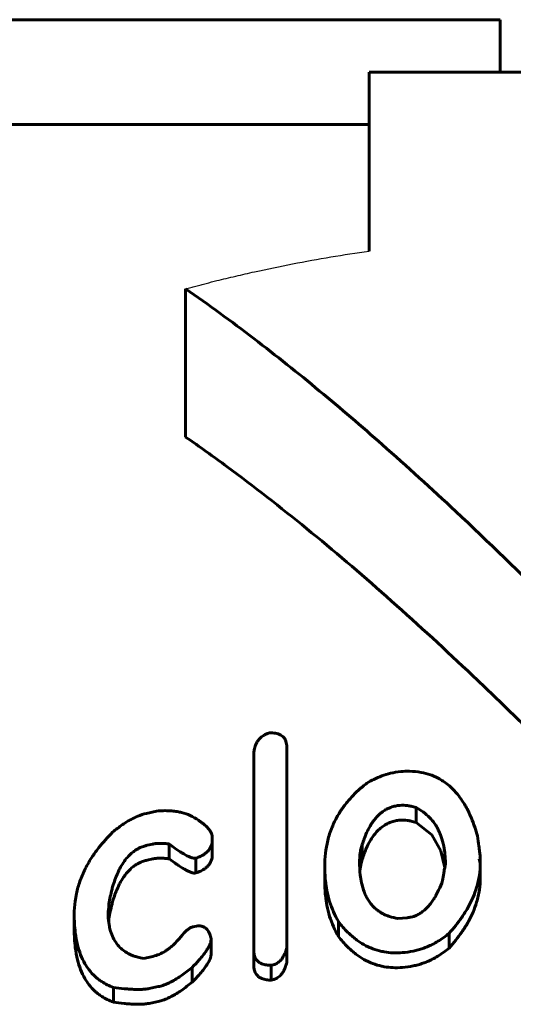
# Model space of a CAD drawing. Header units: millimetres. Extents: x -76 to 189, y -48 to 47.
# Tile 5 of 14: x -5.08 to -0.37, y 36.61 to 46. Entities that reach past the tile are written whole.
import ezdxf

# ---------------------------------------------------------------- set-up
doc = ezdxf.new("R2010")
doc.units = ezdxf.units.MM
doc.linetypes.add('K5LT-1', pattern=[0])
doc.linetypes.add('K5LT_BASIC', pattern=[0])
doc.layers.add('Системный слой (1)', color=7, linetype='Continuous', true_color=0x6c6c6c)

# ---------------------------------------------------------------- blocks, each defined once
blk = doc.blocks.new('U14')
at = {"layer": 'Системный слой (1)', "color": 150, "linetype": 'K5LT_BASIC', "lineweight": 60, "true_color": 0x0080ff}
for p, q in [((-4.2335, 37.3905), (-4.2325, 37.4015)), ((-4.2325, 37.4015), (-4.2319, 37.4125)), ((-4.2319, 37.4125), (-4.2317, 37.4235))]:
    blk.add_line(p, q, dxfattribs=at)
blk = doc.blocks.new('U18')
at = {"layer": 'Системный слой (1)', "color": 150, "linetype": 'K5LT_BASIC', "lineweight": 60, "true_color": 0x0080ff}
for p, q in [((-1.8262, 37.9553), (-1.8333, 37.92)), ((-1.8157, 37.9905), (-1.8262, 37.9553)), ((-1.8333, 37.92), (-1.8378, 37.8845))]:
    blk.add_line(p, q, dxfattribs=at)
blk = doc.blocks.new('U21')
at = {"layer": 'Системный слой (1)', "color": 150, "linetype": 'K5LT_BASIC', "lineweight": 60, "true_color": 0x0080ff}
for p, q in [((-1.1507, 38.2235), (-1.3014, 38.3427)), ((-1.0655, 38.0731), (-1.1507, 38.2235)), ((-1.0283, 37.9114), (-1.0655, 38.0731))]:
    blk.add_line(p, q, dxfattribs=at)

msp = doc.modelspace()

# ---------------------------------------------------------------- linework, layer by layer
at = {"layer": 'Системный слой (1)', "color": 150, "linetype": 'K5LT_BASIC', "lineweight": 60, "true_color": 0x0080ff}
for p, q in [((-7.9844, 46), (-0.5, 46)), ((-0.5, 46), (-0.5, 45.5)), ((-1.75, 45.5), (1.75, 45.5)), ((-1.75, 43.7923), (-1.75, 45.5)), ((-9.8457, 45), (-1.75, 45)), ((-3.5, 42.0192), (-3.5, 43.4335)), ((-2.8492, 37.1177), (-2.8492, 38.9829)), ((-2.535, 39.0615), (-2.535, 37.1484)), ((-3.8745, 38.4286), (-3.7786, 38.4506)), ((-1.3014, 38.3427), (-1.3014, 38.4841)), ((-3.8133, 38.1366), (-3.8662, 38.1247)), ((-3.6562, 37.9958), (-3.6562, 38.1373)), ((-3.2461, 38.2028), (-3.2461, 38.1769)), ((-3.2461, 38.0355), (-3.2461, 38.1769)), ((-1.8157, 37.9905), (-1.8157, 38.1319)), ((-3.8133, 37.9952), (-3.8662, 37.9833)), ((-3.4032, 37.8605), (-3.4032, 38.0019)), ((-1.8405, 37.9648), (-1.8405, 37.9648)), ((-0.6995, 37.9965), (-0.6896, 37.9539)), ((-0.6896, 37.9539), (-0.6896, 38.0052)), ((-0.6896, 37.8125), (-0.6896, 37.9539)), ((-2.1729, 37.7846), (-2.1729, 37.926)), ((-4.2399, 37.4939), (-4.2399, 37.4939)), ((-4.2317, 37.4235), (-4.2317, 37.5649)), ((-4.5624, 37.3233), (-4.5624, 37.4648)), ((-2.0423, 37.2554), (-2.0423, 37.3968)), ((-1.3874, 37.4338), (-1.4751, 37.4267)), ((-3.4297, 37.3464), (-3.3949, 37.3531)), ((-3.256, 37.0913), (-3.256, 37.2327)), ((-0.9872, 37.1442), (-0.9872, 37.2856)), ((-2.8492, 36.9763), (-2.8492, 37.1177)), ((-2.535, 37.0069), (-2.535, 37.1484)), ((-3.901, 37.0462), (-3.8133, 37.0649)), ((-3.4379, 36.8187), (-3.4379, 36.9601)), ((-2.6839, 36.8382), (-2.6839, 36.9796)), ((-4.1887, 36.6281), (-4.1887, 36.7695)), ((-3.7604, 36.7767), (-3.848, 36.7585)), ((-3.7604, 36.6352), (-3.848, 36.6171))]:
    msp.add_line(p, q, dxfattribs=at)
at = {"layer": 'Системный слой (1)', "color": 7, "linetype": 'K5LT-1'}
msp.add_open_spline([(-3.5, 43.4335), (-3.4838, 43.4378), (-3.4512, 43.4466), (-3.4021, 43.4595), (-3.3529, 43.4724), (-3.2862, 43.4895), (-3.1763, 43.5172), (-3.0226, 43.5544), (-2.7819, 43.6093), (-2.4793, 43.6724), (-2.1145, 43.7383), (-1.8713, 43.7755), (-1.75, 43.7923)], degree=3, knots=[0, 0, 0, 0, 0.042456, 0.084913, 0.127369, 0.169826, 0.25779, 0.412215, 0.566639, 0.875489, 1.184338, 1.493188, 1.493188, 1.493188, 1.493188], dxfattribs=at)
at = {"layer": 'Системный слой (1)', "color": 150, "linetype": 'K5LT_BASIC', "lineweight": 60, "true_color": 0x0080ff}
for points, knots in [([(0, 40.4142), (-0.3044, 40.7186), (-0.8409, 41.2401), (-1.5838, 41.9173), (-2.2258, 42.4672), (-2.8501, 42.9661), (-3.2804, 43.2812), (-3.5, 43.4335)], [0, 0, 0, 0, 2.181066, 3.805962, 5.16753, 6.570619, 8, 8, 8, 8]), ([(0, 39), (-0.064, 39.064), (-0.2269, 39.2259), (-0.4965, 39.4896), (-0.9575, 39.9308), (-1.5719, 40.4948), (-2.336, 41.147), (-2.9777, 41.648), (-3.3669, 41.927), (-3.5, 42.0192)], [0, 0, 0, 0, 0.572057, 1.457049, 2.394883, 4.642037, 6.810489, 8.917194, 10, 10, 10, 10]), ([(-2.7004, 39.1976), (-2.7119, 39.1939), (-2.7286, 39.1874), (-2.7502, 39.1761), (-2.768, 39.1648), (-2.788, 39.1488), (-2.8083, 39.1265), (-2.825, 39.0999), (-2.8364, 39.0722), (-2.8431, 39.0475), (-2.8481, 39.018), (-2.8492, 38.9969), (-2.8492, 38.9829)], [0, 0, 0, 0, 1.368994, 2.039138, 2.859531, 3.903184, 5.239338, 6.827282, 8.327386, 9.670549, 10.758562, 13, 13, 13, 13]), ([(-2.535, 39.0615), (-2.535, 39.0801), (-2.538, 39.1054), (-2.5497, 39.1327), (-2.5589, 39.1474), (-2.5715, 39.162), (-2.5908, 39.1763), (-2.6148, 39.1871), (-2.651, 39.1964), (-2.6804, 39.198), (-2.7004, 39.1976)], [0, 0, 0, 0, 2.920995, 3.872727, 4.544635, 5.522733, 6.634153, 7.762625, 8.792989, 11, 11, 11, 11]), ([(-1.4486, 38.8277), (-1.4811, 38.8249), (-1.5428, 38.8145), (-1.6285, 38.788), (-1.7039, 38.755), (-1.7496, 38.7299), (-1.7711, 38.717)], [0, 0, 0, 0, 1.918131, 3.703388, 5.387597, 7, 7, 7, 7]), ([(-0.716, 38.2139), (-0.7317, 38.2704), (-0.7594, 38.3539), (-0.8109, 38.4661), (-0.8546, 38.5423), (-0.9085, 38.6163), (-0.9623, 38.6741), (-1.0175, 38.7195), (-1.0657, 38.7515), (-1.1132, 38.7767), (-1.175, 38.802), (-1.2576, 38.8239), (-1.3549, 38.8329), (-1.4205, 38.8302), (-1.4486, 38.8277)], [0, 0, 0, 0, 2.932505, 4.270484, 5.899389, 7.075507, 8.484801, 9.399558, 10.120344, 10.86209, 11.535644, 12.687382, 14.010851, 15, 15, 15, 15]), ([(-1.7711, 38.717), (-1.7845, 38.7068), (-1.8117, 38.685), (-1.8625, 38.6409), (-1.9248, 38.5791), (-1.9925, 38.4974), (-2.0549, 38.4018), (-2.1082, 38.2923), (-2.1597, 38.1319), (-2.1729, 38.0072), (-2.1729, 37.926)], [0, 0, 0, 0, 0.527854, 1.096924, 2.146782, 3.391007, 4.674897, 6.140326, 7.810375, 11, 11, 11, 11]), ([(-1.3014, 38.4841), (-1.3172, 38.4892), (-1.3442, 38.4968), (-1.3958, 38.5062), (-1.4323, 38.508), (-1.4569, 38.5058)], [0, 0, 0, 0, 1.972128, 3.274427, 6, 6, 6, 6]), ([(-3.8745, 38.4286), (-3.9026, 38.4221), (-3.9529, 38.4054), (-4.0123, 38.3769), (-4.0604, 38.3493), (-4.1212, 38.3097), (-4.1667, 38.2741), (-4.197, 38.2484)], [0, 0, 0, 0, 1.756202, 3.268808, 4.140536, 5.30088, 8, 8, 8, 8]), ([(-3.4561, 38.409), (-3.4818, 38.4202), (-3.5223, 38.434), (-3.5823, 38.4467), (-3.6342, 38.4534), (-3.7006, 38.4563), (-3.7502, 38.4535), (-3.7786, 38.4506)], [0, 0, 0, 0, 2.240471, 3.300458, 4.554601, 6.033865, 8, 8, 8, 8]), ([(-1.8157, 38.1319), (-1.804, 38.1691), (-1.7819, 38.2288), (-1.7443, 38.3025), (-1.7142, 38.349), (-1.6843, 38.3871), (-1.6516, 38.4212), (-1.6141, 38.4508), (-1.5776, 38.4723), (-1.5411, 38.4883), (-1.5008, 38.5001), (-1.4712, 38.5045), (-1.4569, 38.5058)], [0, 0, 0, 0, 3.151981, 5.023202, 6.37867, 7.306655, 8.540879, 9.697229, 10.496509, 11.24323, 12.150885, 13, 13, 13, 13]), ([(-1.022, 37.9374), (-1.022, 37.9895), (-1.0276, 38.0739), (-1.0494, 38.1689), (-1.0698, 38.2276), (-1.0887, 38.2708), (-1.1178, 38.3227), (-1.1581, 38.3767), (-1.219, 38.4349), (-1.2698, 38.4679), (-1.3014, 38.4841)], [0, 0, 0, 0, 2.829542, 4.539407, 5.230621, 6.131745, 7.004849, 8.296569, 9.482573, 11, 11, 11, 11]), ([(-3.2461, 38.2028), (-3.2461, 38.2193), (-3.2538, 38.2446), (-3.2752, 38.277), (-3.3002, 38.3045), (-3.3345, 38.334), (-3.3864, 38.3704), (-3.4294, 38.3949), (-3.4561, 38.409)], [0, 0, 0, 0, 1.57707, 2.563664, 3.633621, 4.945411, 6.523385, 9, 9, 9, 9]), ([(-1.8157, 37.9905), (-1.804, 38.0276), (-1.7819, 38.0874), (-1.7443, 38.161), (-1.7142, 38.2076), (-1.6843, 38.2457), (-1.6516, 38.2798), (-1.6141, 38.3093), (-1.5776, 38.3308), (-1.5411, 38.3469), (-1.5008, 38.3587), (-1.4712, 38.3631), (-1.4569, 38.3644)], [0, 0, 0, 0, 3.151981, 5.023202, 6.37867, 7.306655, 8.540879, 9.697229, 10.496509, 11.24323, 12.150885, 13, 13, 13, 13]), ([(-1.3014, 38.3427), (-1.3172, 38.3478), (-1.3442, 38.3553), (-1.3958, 38.3648), (-1.4323, 38.3665), (-1.4569, 38.3644)], [0, 0, 0, 0, 1.972128, 3.274427, 6, 6, 6, 6]), ([(-4.197, 38.2484), (-4.2444, 38.2017), (-4.3117, 38.1269), (-4.3968, 38.0096), (-4.4596, 37.902), (-4.5106, 37.7822), (-4.5399, 37.6784), (-4.5582, 37.5727), (-4.5624, 37.5063), (-4.5624, 37.4648)], [0, 0, 0, 0, 1.982897, 3.0591, 4.59039, 6.07738, 7.520199, 8.433349, 10, 10, 10, 10]), ([(-3.8133, 38.1366), (-3.8028, 38.139), (-3.7851, 38.1415), (-3.7595, 38.1431), (-3.7317, 38.1433), (-3.6969, 38.1416), (-3.6702, 38.139), (-3.6562, 38.1373)], [0, 0, 0, 0, 1.582187, 2.650479, 3.841262, 5.789127, 8, 8, 8, 8]), ([(-3.6562, 38.1373), (-3.6378, 38.1232), (-3.613, 38.1048), (-3.5741, 38.0775), (-3.547, 38.0594), (-3.5184, 38.0419), (-3.4979, 38.0302), (-3.4793, 38.0207), (-3.4631, 38.0134), (-3.4494, 38.0082), (-3.4379, 38.0046), (-3.426, 38.0019), (-3.4143, 38.0006), (-3.406, 38.0013), (-3.4032, 38.0019)], [0, 0, 0, 0, 3.804331, 5.010139, 7.650079, 9.011246, 10.280594, 11.306319, 12.195159, 12.944496, 13.44606, 13.920857, 14.640446, 15, 15, 15, 15]), ([(-3.4032, 38.0019), (-3.3869, 38.0072), (-3.3632, 38.0163), (-3.3332, 38.032), (-3.3103, 38.047), (-3.287, 38.0674), (-3.2676, 38.0925), (-3.25, 38.1297), (-3.2461, 38.1583), (-3.2461, 38.1769)], [0, 0, 0, 0, 1.736111, 2.546799, 3.521033, 4.66699, 6.016219, 7.339111, 10, 10, 10, 10]), ([(-0.6896, 38.0052), (-0.6896, 38.0073), (-0.6904, 38.0158), (-0.6921, 38.0308), (-0.6947, 38.0527), (-0.6984, 38.0812), (-0.7055, 38.1357), (-0.7116, 38.1812), (-0.716, 38.2139)], [0, 0, 0, 0, 0.279831, 1.084664, 1.949446, 3.10752, 4.765642, 9, 9, 9, 9]), ([(-4.2317, 37.5649), (-4.224, 37.611), (-4.2113, 37.6726), (-4.188, 37.7553), (-4.1697, 37.8097), (-4.1488, 37.8606), (-4.1244, 37.9105), (-4.0963, 37.9583), (-4.0585, 38.0079), (-4.0201, 38.0464), (-3.9846, 38.0737), (-3.9541, 38.0922), (-3.9273, 38.1051), (-3.8983, 38.1163), (-3.8782, 38.122), (-3.8662, 38.1247)], [0, 0, 0, 0, 3.619935, 4.742421, 6.358445, 7.82546, 8.710534, 10.279256, 11.620305, 12.815708, 13.666241, 14.284692, 14.860819, 15.329243, 16, 16, 16, 16]), ([(-1.8157, 38.1319), (-1.8207, 38.1178), (-1.8271, 38.0951), (-1.8335, 38.0623), (-1.839, 38.0207), (-1.8405, 37.9876), (-1.8405, 37.9648)], [0, 0, 0, 0, 1.795001, 2.854315, 4.128201, 7, 7, 7, 7]), ([(-4.2317, 37.4235), (-4.224, 37.4696), (-4.2113, 37.5312), (-4.188, 37.6139), (-4.1697, 37.6683), (-4.1488, 37.7192), (-4.1244, 37.7691), (-4.0963, 37.8168), (-4.0585, 37.8665), (-4.0201, 37.905), (-3.9846, 37.9323), (-3.9541, 37.9508), (-3.9273, 37.9637), (-3.8983, 37.9749), (-3.8782, 37.9806), (-3.8662, 37.9833)], [0, 0, 0, 0, 3.619935, 4.742421, 6.358445, 7.82546, 8.710534, 10.279256, 11.620305, 12.815708, 13.666241, 14.284692, 14.860819, 15.329243, 16, 16, 16, 16]), ([(-3.8133, 37.9952), (-3.8028, 37.9976), (-3.7851, 38.0001), (-3.7595, 38.0017), (-3.7317, 38.0019), (-3.6969, 38.0002), (-3.6702, 37.9975), (-3.6562, 37.9958)], [0, 0, 0, 0, 1.582187, 2.650479, 3.841262, 5.789127, 8, 8, 8, 8]), ([(-3.6562, 37.9958), (-3.6329, 37.9781), (-3.5979, 37.9523), (-3.5487, 37.919), (-3.5168, 37.8993), (-3.4885, 37.8838), (-3.47, 37.875), (-3.4557, 37.8691), (-3.4445, 37.8651), (-3.4328, 37.8618), (-3.4191, 37.8594), (-3.4092, 37.8593), (-3.4032, 37.8605)], [0, 0, 0, 0, 4.236218, 6.081222, 8.173843, 9.366031, 10.40393, 10.839133, 11.353711, 11.89814, 12.327515, 13, 13, 13, 13]), ([(-3.4032, 37.8605), (-3.3869, 37.8657), (-3.3632, 37.8748), (-3.3332, 37.8906), (-3.3103, 37.9056), (-3.287, 37.926), (-3.2676, 37.9511), (-3.25, 37.9883), (-3.2461, 38.0168), (-3.2461, 38.0355)], [0, 0, 0, 0, 1.736111, 2.546799, 3.521033, 4.66699, 6.016219, 7.339111, 10, 10, 10, 10]), ([(-1.8405, 37.9648), (-1.8405, 37.9239), (-1.8374, 37.8568), (-1.823, 37.767), (-1.8058, 37.7036), (-1.7862, 37.6537), (-1.7654, 37.6129), (-1.7409, 37.5752), (-1.7112, 37.5402), (-1.6803, 37.5119), (-1.6505, 37.4903), (-1.6212, 37.473), (-1.5898, 37.458), (-1.5423, 37.4402), (-1.5025, 37.431), (-1.4751, 37.4267)], [0, 0, 0, 0, 3.017973, 4.880603, 6.614115, 7.7862, 8.7249, 9.841997, 10.893672, 11.784729, 12.524905, 13.164327, 13.812519, 14.534227, 16, 16, 16, 16]), ([(-0.9872, 37.2856), (-0.9432, 37.3345), (-0.8792, 37.4141), (-0.806, 37.5299), (-0.758, 37.6257), (-0.7198, 37.7298), (-0.6952, 37.8386), (-0.6896, 37.9159), (-0.6896, 37.9539)], [0, 0, 0, 0, 2.184339, 3.450798, 4.799264, 6.040478, 7.542096, 9, 9, 9, 9]), ([(-0.6995, 37.9965), (-0.6979, 37.9966), (-0.6954, 37.9969), (-0.6925, 37.9983), (-0.6908, 38.0001), (-0.6897, 38.0024), (-0.6896, 38.0042), (-0.6896, 38.0052)], [0, 0, 0, 0, 2.155663, 3.423653, 4.550508, 6.183214, 8, 8, 8, 8]), ([(-2.1729, 37.926), (-2.1729, 37.8791), (-2.1692, 37.8011), (-2.1528, 37.6882), (-2.1206, 37.5562), (-2.0786, 37.458), (-2.0423, 37.3968)], [0, 0, 0, 0, 1.798236, 2.995352, 4.384072, 7, 7, 7, 7]), ([(-1.0484, 37.7873), (-1.045, 37.8111), (-1.0399, 37.8452), (-1.0331, 37.8863), (-1.0291, 37.9079), (-1.0263, 37.9214), (-1.0241, 37.9304), (-1.0228, 37.935), (-1.022, 37.9374)], [0, 0, 0, 0, 4.273032, 6.126679, 7.381184, 8.167524, 8.55677, 9, 9, 9, 9]), ([(-2.1729, 37.7846), (-2.1729, 37.7377), (-2.1692, 37.6597), (-2.1528, 37.5468), (-2.1206, 37.4147), (-2.0786, 37.3166), (-2.0423, 37.2554)], [0, 0, 0, 0, 1.798236, 2.995352, 4.384072, 7, 7, 7, 7]), ([(-1.3874, 37.4338), (-1.3749, 37.4348), (-1.3534, 37.438), (-1.3218, 37.4467), (-1.2903, 37.4594), (-1.2555, 37.4792), (-1.22, 37.5066), (-1.187, 37.5395), (-1.1577, 37.5757), (-1.1334, 37.6113), (-1.1096, 37.6513), (-1.0799, 37.7089), (-1.06, 37.7566), (-1.0484, 37.7873)], [0, 0, 0, 0, 0.843025, 1.45543, 2.231487, 3.214738, 4.376272, 5.661758, 6.955601, 8.25295, 9.352636, 11.004914, 14, 14, 14, 14]), ([(-0.9872, 37.1442), (-0.9432, 37.1931), (-0.8792, 37.2727), (-0.806, 37.3884), (-0.758, 37.4843), (-0.7198, 37.5884), (-0.6952, 37.6972), (-0.6896, 37.7745), (-0.6896, 37.8125)], [0, 0, 0, 0, 2.184339, 3.450798, 4.799265, 6.040478, 7.542096, 9, 9, 9, 9]), ([(-3.901, 37.0462), (-3.9197, 37.0491), (-3.9503, 37.0554), (-3.991, 37.0677), (-4.0222, 37.0799), (-4.0512, 37.0942), (-4.0824, 37.1129), (-4.1204, 37.1426), (-4.1602, 37.1867), (-4.1933, 37.2424), (-4.2146, 37.2987), (-4.2299, 37.3606), (-4.2383, 37.4241), (-4.2399, 37.472), (-4.2399, 37.4939)], [0, 0, 0, 0, 1.09479, 1.834547, 2.580478, 3.191751, 3.923285, 5.012934, 6.551502, 8.275675, 9.980686, 11.26346, 13.296839, 15, 15, 15, 15]), ([(-4.5624, 37.4648), (-4.5624, 37.4068), (-4.5575, 37.3083), (-4.5347, 37.1804), (-4.5041, 37.081), (-4.4671, 37.0023), (-4.4199, 36.9309), (-4.3757, 36.8826), (-4.3316, 36.846), (-4.2794, 36.8091), (-4.2292, 36.7842), (-4.1887, 36.7695)], [0, 0, 0, 0, 2.573899, 4.348954, 5.79807, 7.224447, 8.186853, 9.503285, 9.947147, 10.48373, 12, 12, 12, 12]), ([(-2.0423, 37.3968), (-2.0155, 37.3615), (-1.9646, 37.3022), (-1.8923, 37.2387), (-1.8273, 37.1927), (-1.7795, 37.1656), (-1.7169, 37.1378), (-1.666, 37.1206), (-1.5944, 37.1051), (-1.521, 37.097), (-1.4623, 37.0982), (-1.4321, 37.1006)], [0, 0, 0, 0, 2.616371, 4.477043, 5.303641, 6.848272, 7.282434, 8.684022, 9.409314, 10.658608, 12, 12, 12, 12]), ([(-4.5624, 37.3233), (-4.5624, 37.2653), (-4.5575, 37.1669), (-4.5347, 37.039), (-4.5041, 36.9396), (-4.4671, 36.8609), (-4.4199, 36.7895), (-4.3757, 36.7412), (-4.3316, 36.7046), (-4.2794, 36.6677), (-4.2292, 36.6428), (-4.1887, 36.6281)], [0, 0, 0, 0, 2.573899, 4.348954, 5.79807, 7.224447, 8.186853, 9.503285, 9.947147, 10.48373, 12, 12, 12, 12]), ([(-3.5173, 37.2872), (-3.5355, 37.2631), (-3.5666, 37.2251), (-3.6112, 37.1798), (-3.643, 37.1519), (-3.6693, 37.1316), (-3.7033, 37.1084), (-3.7498, 37.0832), (-3.7919, 37.0694), (-3.8133, 37.0649)], [0, 0, 0, 0, 2.655082, 4.19445, 5.267178, 6.067078, 6.817479, 8.44641, 10, 10, 10, 10]), ([(-3.4297, 37.3464), (-3.4344, 37.3455), (-3.4414, 37.3433), (-3.4519, 37.3388), (-3.4619, 37.3333), (-3.4736, 37.3257), (-3.485, 37.3169), (-3.5001, 37.3041), (-3.5105, 37.2941), (-3.5173, 37.2872)], [0, 0, 0, 0, 1.224561, 1.89861, 3.011191, 4.298148, 5.758225, 7.080261, 10, 10, 10, 10]), ([(-3.256, 37.2327), (-3.2597, 37.2476), (-3.2671, 37.2715), (-3.2813, 37.3005), (-3.2942, 37.3192), (-3.3077, 37.3333), (-3.3222, 37.3437), (-3.3373, 37.3506), (-3.3531, 37.3546), (-3.372, 37.3562), (-3.3867, 37.3547), (-3.3949, 37.3531)], [0, 0, 0, 0, 3.073745, 4.865557, 6.258934, 7.351325, 8.413509, 9.306126, 9.9834, 10.852546, 12, 12, 12, 12]), ([(-3.4379, 36.9601), (-3.415, 36.9833), (-3.3788, 37.0215), (-3.3358, 37.0725), (-3.3085, 37.109), (-3.2852, 37.1447), (-3.2677, 37.1784), (-3.2579, 37.2093), (-3.256, 37.2259), (-3.256, 37.2327)], [0, 0, 0, 0, 2.774437, 4.437069, 5.768027, 6.807302, 8.304134, 9.298562, 10, 10, 10, 10]), ([(-2.0423, 37.2554), (-2.0155, 37.2201), (-1.9646, 37.1608), (-1.8923, 37.0973), (-1.8273, 37.0513), (-1.7795, 37.0242), (-1.7169, 36.9964), (-1.666, 36.9791), (-1.5944, 36.9636), (-1.521, 36.9556), (-1.4623, 36.9568), (-1.4321, 36.9592)], [0, 0, 0, 0, 2.616371, 4.477043, 5.303641, 6.848272, 7.282434, 8.684022, 9.409314, 10.658608, 12, 12, 12, 12]), ([(-1.4321, 37.1006), (-1.3973, 37.1033), (-1.3464, 37.1106), (-1.2821, 37.1263), (-1.2376, 37.1402), (-1.1926, 37.1574), (-1.144, 37.1797), (-1.0708, 37.2204), (-1.0196, 37.2581), (-0.9872, 37.2856)], [0, 0, 0, 0, 2.003979, 2.955219, 3.862012, 4.757778, 5.843366, 7.13329, 10, 10, 10, 10]), ([(-2.8492, 37.1177), (-2.8492, 37.1051), (-2.8476, 37.0861), (-2.8405, 37.0609), (-2.8314, 37.0414), (-2.8165, 37.022), (-2.7966, 37.0063), (-2.7745, 36.9952), (-2.7524, 36.9879), (-2.7227, 36.9817), (-2.6993, 36.9799), (-2.6839, 36.9796)], [0, 0, 0, 0, 2.168315, 3.202203, 4.426722, 5.75943, 7.091595, 8.178185, 9.156986, 10.13395, 12, 12, 12, 12]), ([(-2.6839, 36.9796), (-2.677, 36.9806), (-2.6653, 36.9831), (-2.6485, 36.9887), (-2.6331, 36.9958), (-2.6167, 37.006), (-2.5993, 37.0205), (-2.5823, 37.0397), (-2.5678, 37.0621), (-2.5566, 37.084), (-2.545, 37.1126), (-2.5386, 37.1339), (-2.535, 37.1484)], [0, 0, 0, 0, 0.931052, 1.608128, 2.428231, 3.311966, 4.405992, 5.892063, 7.445172, 8.9318, 10.225111, 13, 13, 13, 13]), ([(-1.4321, 36.9592), (-1.3973, 36.9619), (-1.3464, 36.9692), (-1.2821, 36.9849), (-1.2376, 36.9988), (-1.1926, 37.016), (-1.144, 37.0383), (-1.0708, 37.0789), (-1.0196, 37.1167), (-0.9872, 37.1442)], [0, 0, 0, 0, 2.003979, 2.955219, 3.862012, 4.757778, 5.843366, 7.13329, 10, 10, 10, 10]), ([(-3.4379, 36.8187), (-3.415, 36.8419), (-3.3788, 36.8801), (-3.3358, 36.9311), (-3.3085, 36.9675), (-3.2852, 37.0033), (-3.2677, 37.037), (-3.2579, 37.0679), (-3.256, 37.0845), (-3.256, 37.0913)], [0, 0, 0, 0, 2.774437, 4.437069, 5.768027, 6.807302, 8.304134, 9.298562, 10, 10, 10, 10]), ([(-2.6839, 36.8382), (-2.6758, 36.8394), (-2.662, 36.8424), (-2.6423, 36.8497), (-2.624, 36.8594), (-2.606, 36.873), (-2.5903, 36.8888), (-2.5738, 36.9103), (-2.5569, 36.9404), (-2.5438, 36.9746), (-2.5373, 36.9979), (-2.535, 37.0069)], [0, 0, 0, 0, 1.020969, 1.74977, 2.663062, 3.734496, 4.861973, 5.920071, 7.877202, 10.392597, 12, 12, 12, 12]), ([(-3.7604, 36.7767), (-3.7451, 36.7798), (-3.7135, 36.7886), (-3.6688, 36.8066), (-3.6214, 36.8305), (-3.5793, 36.8556), (-3.5329, 36.8865), (-3.4872, 36.9201), (-3.4539, 36.9469), (-3.4379, 36.9601)], [0, 0, 0, 0, 1.166075, 2.485194, 3.704947, 5.314174, 6.409771, 8.24103, 10, 10, 10, 10]), ([(-2.8492, 36.9763), (-2.8492, 36.9636), (-2.8476, 36.9447), (-2.8405, 36.9195), (-2.8314, 36.9), (-2.8165, 36.8806), (-2.7966, 36.8648), (-2.7745, 36.8538), (-2.7524, 36.8465), (-2.7227, 36.8403), (-2.6993, 36.8385), (-2.6839, 36.8382)], [0, 0, 0, 0, 2.168315, 3.202203, 4.426722, 5.75943, 7.091595, 8.178185, 9.156986, 10.13395, 12, 12, 12, 12]), ([(-3.7604, 36.6352), (-3.7451, 36.6384), (-3.7135, 36.6472), (-3.6688, 36.6652), (-3.6214, 36.689), (-3.5793, 36.7141), (-3.5329, 36.7451), (-3.4872, 36.7787), (-3.4539, 36.8054), (-3.4379, 36.8187)], [0, 0, 0, 0, 1.166075, 2.485194, 3.704947, 5.314174, 6.409771, 8.24103, 10, 10, 10, 10]), ([(-4.1887, 36.7695), (-4.1549, 36.7647), (-4.107, 36.7586), (-4.0421, 36.7527), (-3.9957, 36.7499), (-3.9518, 36.749), (-3.9132, 36.7502), (-3.8802, 36.7529), (-3.8585, 36.7563), (-3.848, 36.7585)], [0, 0, 0, 0, 3.092577, 4.323021, 5.78398, 7.180587, 8.137093, 9.101267, 10, 10, 10, 10]), ([(-4.1887, 36.6281), (-4.1549, 36.6233), (-4.107, 36.6172), (-4.0421, 36.6113), (-3.9957, 36.6085), (-3.9518, 36.6076), (-3.9132, 36.6087), (-3.8802, 36.6115), (-3.8585, 36.6149), (-3.848, 36.6171)], [0, 0, 0, 0, 3.092577, 4.323021, 5.78398, 7.180587, 8.137093, 9.101267, 10, 10, 10, 10])]:
    msp.add_open_spline(points, degree=3, knots=knots, dxfattribs=at)
msp.add_open_spline([(-4.2399, 37.4939), (-4.2344, 37.5177), (-4.2317, 37.5414), (-4.2317, 37.5649)], degree=3, dxfattribs=at)

# ---------------------------------------------------------------- block references
at = {"layer": 'Системный слой (1)'}
for name in ['U21', 'U18', 'U14']:
    msp.add_blockref(name, (0, 0), dxfattribs=at)

doc.saveas('drawing.dxf')
